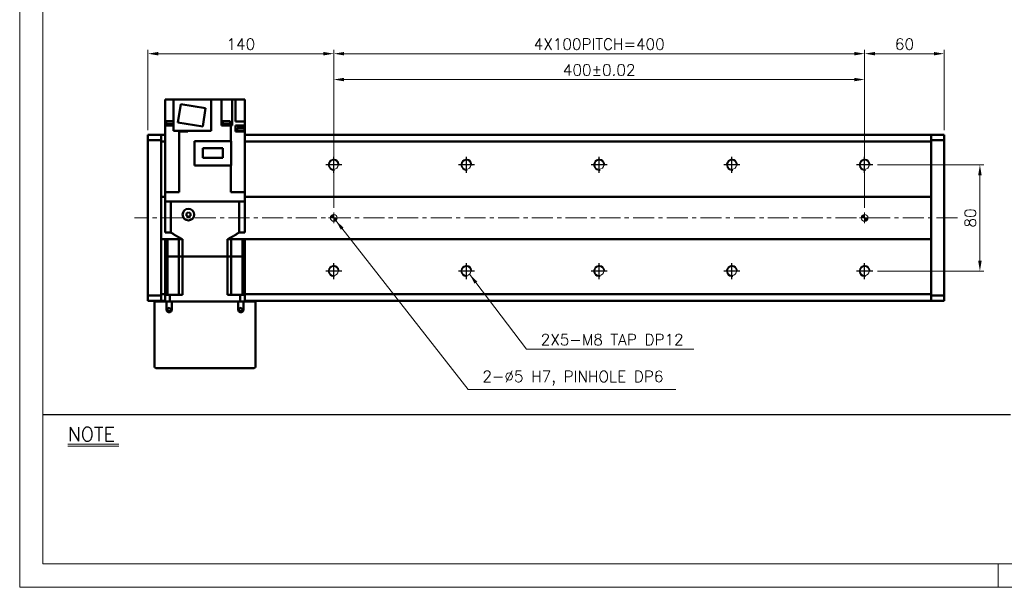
# Model space of a CAD drawing. Header units: millimetres. Extents: x 46891 to 50021, y 6223 to 9571.
# Tile 1 of 5: x 48547 to 49288, y 8529 to 8956. Entities that reach past the tile are written whole.
import ezdxf

# ---------------------------------------------------------------- set-up
doc = ezdxf.new("R2010")
doc.units = ezdxf.units.MM
doc.header["$LTSCALE"] = 0.5
doc.linetypes.add('CENTER', pattern=[50.8, 31.75, -6.35, 6.35, -6.35])
doc.layers.get('0').update_dxf_attribs({"lineweight": 20})
for name, color, linetype, lineweight in [('1', 1, 'CENTER', 13), ('4', 4, 'Continuous', 13), ('외형선(ISO)', 7, 'Continuous', 50)]:
    doc.layers.add(name, color=color, linetype=linetype, lineweight=lineweight)
for name, color, linetype in [('3', 3, 'Continuous'), ('C', 1, 'CENTER'), ('DIM', 4, 'Continuous')]:
    doc.layers.add(name, color=color, linetype=linetype)
doc.styles.add('DSR TEXT', font='romans.shx', dxfattribs={"bigfont": 'whgtxt.shx'})
doc.styles.get("Standard").update_dxf_attribs({"font": 'romans.shx', "bigfont": 'whgtxt.shx'})
doc.dimstyles.new('DSR', dxfattribs={"dimscale": 2, "dimtxt": 3, "dimasz": 3, "dimexe": 0.5, "dimexo": 0.5, "dimgap": 0.5, "dimtad": 1, "dimdsep": 46, "dimtxsty": 'Standard', "dimcen": 2.5, "dimclrd": 4, "dimclre": 4, "dimclrt": 2, "dimadec": 0, "dimazin": 2, "dimtfac": 1, "dimtmove": 0, "dimatfit": 3, "dimfxl": 0, "dimlwd": -1, "dimlwe": -1, "dimarcsym": 0})

# ---------------------------------------------------------------- blocks, each defined once
blk = doc.blocks.new('A$C13F00394')
for p, q in [((-202.34, 25.67), (-191.42, 25.67)), ((-202.34, 25.3), (-191.42, 25.3))]:
    blk.add_line(p, q)
at = {"layer": '3'}
blk.add_line((0, 32), (-207.68, 32), dxfattribs=at)
at = {"layer": '4', "color": 0, "style": 'DSR TEXT'}
blk.add_text('NOTE', height=3, dxfattribs=at).set_placement((-202.39, 26.38))
blk = doc.blocks.new('A$C1C1952E1')
at = {"color": 1}
blk.add_lwpolyline([(0, 0), (420, 0), (420, 297), (0, 297)], close=True, dxfattribs=at)
at = {"color": 3}
blk.add_lwpolyline([(5, 5), (415, 5), (415, 292), (5, 292)], close=True, dxfattribs=at)
blk = doc.blocks.new('A$C33E56CC6')
h = blk.add_hatch()
h.set_pattern_fill('ANSI31', color=256, style=0)
h.set_pattern_definition([(45, (-7065.45672, -6508.5399), (-0.0883883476, 0.0883883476), [])])
h.paths.add_polyline_path([(4, 6.5, 0.414214), (1.5, 4), (4, 4)])
h.paths.add_polyline_path([(6.5, 4), (4, 4), (4, 1.5, 0.414214)])
blk.add_circle((4, 4), 2.5)
at = {"layer": '1'}
for p, q in [((4, 0), (4, 8)), ((0, 4), (8, 4))]:
    blk.add_line(p, q, dxfattribs=at)
blk = doc.blocks.new('tap8')
blk.add_circle((0, 0), 3.4)
at = {"layer": 'C', "color": 1, "linetype": 'CENTER'}
for p, q in [((-6.05, 0), (6.05, 0)), ((0, -6.05), (0, 6.05))]:
    blk.add_line(p, q, dxfattribs=at)
at = {"layer": 'DIM', "color": 3}
blk.add_arc((0, 0), 4, 263.84551, 189.43144, dxfattribs=at)
blk = doc.blocks.new('*D120')
at = {"color": 1, "linetype": 'ByBlock'}
for p, q in [((48783.26, 8814.71), (48783.26, 8914.3)), ((48791.06, 8911.3), (49175.46, 8911.3)), ((49183.26, 8814.71), (49183.26, 8914.3))]:
    blk.add_line(p, q, dxfattribs=at)
at = {"color": 1}
for points in [[(48791.06, 8912.6), (48791.06, 8910), (48783.26, 8911.3)], [(49175.46, 8912.6), (49175.46, 8910), (49183.26, 8911.3)]]:
    blk.add_solid(points, dxfattribs=at)
at = {"layer": 'Defpoints', "color": 0}
for p in [(49183.26, 8911.3), (48783.26, 8811.11), (49183.26, 8811.11)]:
    blk.add_point(p, dxfattribs=at)
at = {"color": 3, "insert": (48983.26, 8918.5), "char_height": 8.4, "attachment_point": 5, "style": 'DSR TEXT'}
blk.add_mtext('400%%P0.02', dxfattribs=at)
blk = doc.blocks.new('*D122')
at = {"color": 1, "linetype": 'ByBlock'}
for p, q in [((49183.26, 8858.32), (49183.26, 8933.79)), ((49243.26, 8873.21), (49243.26, 8933.79)), ((49191.06, 8930.79), (49235.46, 8930.79))]:
    blk.add_line(p, q, dxfattribs=at)
at = {"color": 1}
for points in [[(49191.06, 8932.09), (49191.06, 8929.49), (49183.26, 8930.79)], [(49235.46, 8932.09), (49235.46, 8929.49), (49243.26, 8930.79)]]:
    blk.add_solid(points, dxfattribs=at)
at = {"layer": 'Defpoints', "color": 0}
for p in [(49243.26, 8930.79), (49243.26, 8869.61), (49183.26, 8854.72)]:
    blk.add_point(p, dxfattribs=at)
at = {"color": 3, "insert": (49213.26, 8937.99), "char_height": 8.4, "attachment_point": 5, "style": 'DSR TEXT'}
blk.add_mtext('60', dxfattribs=at)
blk = doc.blocks.new('*D124')
at = {"color": 1, "linetype": 'ByBlock'}
for p, q in [((48643.26, 8873.21), (48643.26, 8933.79)), ((48783.26, 8814.71), (48783.26, 8933.79)), ((48775.46, 8930.79), (48651.06, 8930.79))]:
    blk.add_line(p, q, dxfattribs=at)
at = {"color": 1}
for points in [[(48651.06, 8932.09), (48651.06, 8929.49), (48643.26, 8930.79)], [(48775.46, 8932.09), (48775.46, 8929.49), (48783.26, 8930.79)]]:
    blk.add_solid(points, dxfattribs=at)
at = {"layer": 'Defpoints', "color": 0}
for p in [(48643.26, 8930.79), (48643.26, 8869.61), (48783.26, 8811.11)]:
    blk.add_point(p, dxfattribs=at)
at = {"color": 3, "insert": (48713.26, 8937.99), "char_height": 8.4, "attachment_point": 5, "style": 'DSR TEXT'}
blk.add_mtext('140', dxfattribs=at)
blk = doc.blocks.new('*D125')
at = {"color": 1, "linetype": 'ByBlock'}
for p, q in [((48783.26, 8856.76), (48783.26, 8933.79)), ((49183.26, 8856.76), (49183.26, 8933.79)), ((48791.06, 8930.79), (49175.46, 8930.79))]:
    blk.add_line(p, q, dxfattribs=at)
at = {"color": 1}
for points in [[(48791.06, 8932.09), (48791.06, 8929.49), (48783.26, 8930.79)], [(49175.46, 8932.09), (49175.46, 8929.49), (49183.26, 8930.79)]]:
    blk.add_solid(points, dxfattribs=at)
at = {"layer": 'Defpoints', "color": 0}
for p in [(49183.26, 8930.79), (48783.26, 8853.16), (49183.26, 8853.16)]:
    blk.add_point(p, dxfattribs=at)
at = {"color": 3, "insert": (48983.26, 8937.99), "char_height": 8.4, "attachment_point": 5, "style": 'DSR TEXT'}
blk.add_mtext('4X100PITCH=400', dxfattribs=at)
blk = doc.blocks.new('*D126')
at = {"color": 1, "linetype": 'ByBlock'}
for p, q in [((49192.91, 8847.11), (49273.1, 8847.11)), ((49270.1, 8774.91), (49270.1, 8839.31)), ((49192.91, 8767.11), (49273.1, 8767.11))]:
    blk.add_line(p, q, dxfattribs=at)
at = {"color": 1}
for points in [[(49268.8, 8839.31), (49271.4, 8839.31), (49270.1, 8847.11)], [(49268.8, 8774.91), (49271.4, 8774.91), (49270.1, 8767.11)]]:
    blk.add_solid(points, dxfattribs=at)
at = {"layer": 'Defpoints', "color": 0}
for p in [(49189.31, 8847.11), (49270.1, 8847.11), (49189.31, 8767.11)]:
    blk.add_point(p, dxfattribs=at)
at = {"color": 3, "insert": (49262.9, 8807.11), "char_height": 8.4, "attachment_point": 5, "rotation": 90, "style": 'DSR TEXT'}
blk.add_mtext('80', dxfattribs=at)

msp = doc.modelspace()

# ---------------------------------------------------------------- linework, layer by layer
at = {"color": 1}
msp.add_line((49283.77132, 8546.54552), (49283.77132, 8528.99552), dxfattribs=at)
at = {"layer": '1'}
msp.add_line((49253.25998, 8807.1125), (48633.25998, 8807.1125), dxfattribs=at)
at = {"layer": '외형선(ISO)'}
for p, q in [((48656.25998, 8896.2125), (48660.25998, 8896.2125)), ((48656.25998, 8876.7125), (48656.25998, 8896.2125)), ((48662.55998, 8896.2125), (48660.25998, 8896.2125)), ((48662.55998, 8896.2125), (48690.95998, 8896.2125)), ((48662.55998, 8896.2125), (48662.55998, 8872.7125)), ((48690.95998, 8896.2125), (48698.75998, 8896.2125)), ((48690.95998, 8896.2125), (48690.95998, 8872.7125)), ((48702.25998, 8896.2125), (48698.75998, 8896.2125)), ((48698.75998, 8896.2125), (48698.75998, 8876.7125)), ((48702.25998, 8896.2125), (48706.76806, 8896.2125)), ((48709.25998, 8896.2125), (48706.76806, 8896.2125)), ((48706.76806, 8896.2125), (48706.76806, 8876.7125)), ((48712.75998, 8896.2125), (48709.25998, 8896.2125)), ((48709.25998, 8896.2125), (48709.25998, 8879.7125)), ((48712.75998, 8896.2125), (48716.25998, 8896.2125)), ((48716.25998, 8896.2125), (48716.25998, 8879.7125)), ((48665.7819, 8878.98481), (48667.97198, 8892.81245)), ((48667.97198, 8892.81245), (48686.73806, 8889.84019)), ((48686.73806, 8889.84019), (48684.54798, 8876.01256)), ((48656.97127, 8879.9125), (48662.55998, 8879.9125)), ((48656.97127, 8877.9125), (48656.97127, 8879.9125)), ((48699.75594, 8879.9125), (48705.35594, 8879.9125)), ((48699.75594, 8877.9125), (48699.75594, 8879.9125)), ((48705.35594, 8877.9125), (48705.35594, 8879.9125)), ((48710.7, 8879.7125), (48709.25998, 8879.7125)), ((48710.7, 8879.7125), (48716.25998, 8879.7125)), ((48716.25998, 8879.7125), (48716.25998, 8876.7125)), ((48656.22506, 8872.9125), (48656.25998, 8872.9125)), ((48656.22506, 8872.2125), (48656.22506, 8872.9125)), ((48656.25998, 8872.2125), (48656.22506, 8872.2125)), ((48656.25998, 8826.6125), (48656.25998, 8876.7125)), ((48656.25998, 8876.7125), (48661.81996, 8876.7125)), ((48656.77127, 8877.2125), (48662.55998, 8877.2125)), ((48656.77127, 8876.7125), (48656.77127, 8877.2125)), ((48656.82127, 8877.9125), (48662.55998, 8877.9125)), ((48656.82127, 8877.2125), (48656.82127, 8877.9125)), ((48662.55998, 8876.7125), (48661.81996, 8876.7125)), ((48690.95998, 8872.7125), (48662.55998, 8872.7125)), ((48684.54798, 8876.01256), (48665.7819, 8878.98481)), ((48665.98317, 8872.2125), (48665.98317, 8872.7125)), ((48666.3013, 8872.2125), (48665.98317, 8872.2125)), ((48666.3013, 8872.2125), (48666.70061, 8872.2125)), ((48666.64723, 8872.2125), (48666.64723, 8872.7125)), ((48666.70061, 8872.2125), (48669.14469, 8872.2125)), ((48666.70061, 8826.6125), (48666.70061, 8872.2125)), ((48670.04976, 8872.2125), (48669.14469, 8872.2125)), ((48670.04976, 8872.2125), (48673.45998, 8872.2125)), ((48672.54723, 8872.2125), (48672.54723, 8872.7125)), ((48673.45998, 8872.2125), (48673.45998, 8872.7125)), ((48698.75998, 8876.7125), (48705.81935, 8876.7125)), ((48699.55594, 8877.2125), (48705.55594, 8877.2125)), ((48699.55594, 8876.7125), (48699.55594, 8877.2125)), ((48699.60594, 8877.9125), (48705.50594, 8877.9125)), ((48699.60594, 8877.2125), (48699.60594, 8877.9125)), ((48705.50594, 8877.2125), (48705.50594, 8877.9125)), ((48705.55594, 8876.7125), (48705.55594, 8877.2125)), ((48705.81935, 8876.7125), (48705.81935, 8864.8625)), ((48705.81935, 8876.7125), (48706.21865, 8876.7125)), ((48706.76806, 8876.7125), (48706.21865, 8876.7125)), ((48709.25998, 8876.7125), (48709.25998, 8872.2125)), ((48709.25998, 8876.7125), (48710.7, 8876.7125)), ((48710.7, 8872.2125), (48709.25998, 8872.2125)), ((48710.39489, 8872.9125), (48716.29489, 8872.9125)), ((48710.39489, 8872.2125), (48710.39489, 8872.9125)), ((48710.54489, 8874.9125), (48716.14489, 8874.9125)), ((48710.54489, 8872.9125), (48710.54489, 8874.9125)), ((48716.25998, 8876.7125), (48710.7, 8876.7125)), ((48710.7, 8872.2125), (48716.25998, 8872.2125)), ((48716.14489, 8872.9125), (48716.14489, 8874.9125)), ((48716.25998, 8872.9125), (48716.25998, 8876.7125)), ((48716.25998, 8826.6125), (48716.25998, 8872.2125)), ((48716.29489, 8872.2125), (48716.25998, 8872.2125)), ((48716.29489, 8872.2125), (48716.29489, 8872.9125)), ((48643.25998, 8869.6125), (48643.25998, 8868.73382)), ((48653.25998, 8869.6125), (48643.25998, 8869.6125)), ((48643.25998, 8865.6125), (48643.25998, 8868.73382)), ((48643.25998, 8748.6125), (48643.25998, 8865.6125)), ((48653.25998, 8865.6125), (48643.25998, 8865.6125)), ((48653.25998, 8869.6125), (48653.25998, 8868.73382)), ((48656.25998, 8869.6125), (48653.25998, 8869.6125)), ((48653.25998, 8868.73382), (48653.25998, 8869.6125)), ((48653.25998, 8864.6125), (48653.25998, 8868.73382)), ((48653.25998, 8868.73382), (48653.25998, 8865.6125)), ((48653.25998, 8823.1125), (48653.25998, 8864.6125)), ((48653.25998, 8864.6125), (48656.25998, 8864.6125)), ((48678.25998, 8846.5125), (48678.25998, 8864.8625)), ((48678.25998, 8864.8625), (48706.05998, 8864.8625)), ((48706.05998, 8846.5125), (48706.05998, 8864.8625)), ((49233.25998, 8869.6125), (48716.25998, 8869.6125)), ((48716.25998, 8864.6125), (49233.25998, 8864.6125)), ((49233.25998, 8868.73382), (49233.25998, 8869.6125)), ((49233.25998, 8869.6125), (49233.25998, 8868.73382)), ((49233.25998, 8869.6125), (49243.25998, 8869.6125)), ((49233.25998, 8868.73382), (49233.25998, 8864.6125)), ((49233.25998, 8865.6125), (49233.25998, 8868.73382)), ((49233.25998, 8865.6125), (49243.25998, 8865.6125)), ((49233.25998, 8864.6125), (49233.25998, 8823.1125)), ((49243.25998, 8868.73382), (49243.25998, 8869.6125)), ((49243.25998, 8868.73382), (49243.25998, 8865.6125)), ((49243.25998, 8865.6125), (49243.25998, 8748.6125)), ((48684.60998, 8852.2875), (48684.60998, 8859.7375)), ((48684.60998, 8859.7375), (48699.70998, 8859.7375)), ((48699.70998, 8859.7375), (48699.70998, 8852.2875)), ((48699.70998, 8852.2875), (48684.60998, 8852.2875)), ((48706.05998, 8846.5125), (48678.25998, 8846.5125)), ((48705.81935, 8826.6125), (48705.81935, 8846.5125)), ((48653.25998, 8822.25895), (48653.25998, 8823.1125)), ((48656.25998, 8823.1125), (48653.25998, 8823.1125)), ((48653.25998, 8821.9054), (48653.25998, 8822.25895)), ((48653.25998, 8792.31961), (48653.25998, 8821.9054)), ((48653.25998, 8821.9054), (48653.25998, 8792.31961)), ((48656.25998, 8826.6125), (48656.25998, 8819.6125)), ((48656.25998, 8826.6125), (48660.75998, 8826.6125)), ((48666.70061, 8826.6125), (48660.75998, 8826.6125)), ((48711.75998, 8826.6125), (48705.81935, 8826.6125)), ((48711.75998, 8826.6125), (48716.25998, 8826.6125)), ((48716.25998, 8826.6125), (48716.25998, 8819.6125)), ((49233.25998, 8823.1125), (48716.25998, 8823.1125)), ((49233.25998, 8823.1125), (49233.25998, 8822.25895)), ((49233.25998, 8822.25895), (49233.25998, 8821.9054)), ((49233.25998, 8821.9054), (49233.25998, 8792.31961)), ((49233.25998, 8792.31961), (49233.25998, 8821.9054)), ((48656.26445, 8819.6125), (48656.25998, 8819.6125)), ((48656.25998, 8796.1125), (48656.25998, 8819.6125)), ((48660.55943, 8819.6125), (48656.26445, 8819.6125)), ((48660.56465, 8819.6125), (48660.55943, 8819.6125)), ((48660.56465, 8796.1125), (48660.56465, 8819.6125)), ((48660.56465, 8819.6125), (48711.95531, 8819.6125)), ((48711.75998, 8819.6125), (48660.75998, 8819.6125)), ((48711.96053, 8819.6125), (48711.95531, 8819.6125)), ((48711.95531, 8796.1125), (48711.95531, 8819.6125)), ((48716.25551, 8819.6125), (48711.96053, 8819.6125)), ((48716.25998, 8819.6125), (48716.25551, 8819.6125)), ((48716.25998, 8796.1125), (48716.25998, 8819.6125)), ((48673.75998, 8811.34455), (48672.25998, 8810.47853)), ((48672.25998, 8810.47853), (48672.25998, 8808.74648)), ((48672.25998, 8808.74648), (48673.75998, 8807.88045)), ((48675.25998, 8810.47853), (48673.75998, 8811.34455)), ((48673.75998, 8807.88045), (48675.25998, 8808.74648)), ((48675.25998, 8808.74648), (48675.25998, 8810.47853)), ((48653.25998, 8791.96606), (48653.25998, 8792.31961)), ((48653.25998, 8791.1125), (48653.25998, 8791.96606)), ((48653.25998, 8749.6125), (48653.25998, 8791.1125)), ((48653.25998, 8791.1125), (48656.25998, 8791.1125)), ((48660.56465, 8796.1125), (48656.25998, 8796.1125)), ((48657.97239, 8791.1125), (48656.25998, 8791.1125)), ((48656.25998, 8778.1125), (48656.25998, 8791.1125)), ((48657.97239, 8778.1125), (48657.97239, 8791.1125)), ((48657.97239, 8791.1125), (48666.50998, 8791.1125)), ((48669.22325, 8791.1125), (48666.50998, 8791.1125)), ((48666.50998, 8778.1125), (48666.50998, 8791.1125)), ((48669.22325, 8778.1125), (48669.22325, 8791.1125)), ((48706.00998, 8791.1125), (48703.2967, 8791.1125)), ((48703.2967, 8778.1125), (48703.2967, 8791.1125)), ((48714.54756, 8791.1125), (48706.00998, 8791.1125)), ((48706.00998, 8778.1125), (48706.00998, 8791.1125)), ((48716.25998, 8796.1125), (48711.95531, 8796.1125)), ((48716.25998, 8791.1125), (48714.54756, 8791.1125)), ((48714.54756, 8778.1125), (48714.54756, 8791.1125)), ((48716.25998, 8791.1125), (49233.25998, 8791.1125)), ((48716.25998, 8778.1125), (48716.25998, 8791.1125)), ((49233.25998, 8792.31961), (49233.25998, 8791.96606)), ((49233.25998, 8791.96606), (49233.25998, 8791.1125)), ((49233.25998, 8791.1125), (49233.25998, 8749.6125)), ((48656.25998, 8778.1125), (48657.97239, 8778.1125)), ((48656.25998, 8778.1125), (48656.25998, 8749.1125)), ((48657.97239, 8778.1125), (48656.25998, 8778.1125)), ((48657.97239, 8778.1125), (48661.50998, 8778.1125)), ((48657.97239, 8749.1125), (48657.97239, 8778.1125)), ((48657.97239, 8778.1125), (48661.50998, 8778.1125)), ((48661.50998, 8778.1125), (48666.50998, 8778.1125)), ((48661.50998, 8778.1125), (48666.50998, 8778.1125)), ((48666.50998, 8778.1125), (48669.22325, 8778.1125)), ((48666.50998, 8749.1125), (48666.50998, 8778.1125)), ((48669.22325, 8778.1125), (48666.50998, 8778.1125)), ((48669.22325, 8778.1125), (48703.2967, 8778.1125)), ((48669.22325, 8778.1125), (48669.22325, 8749.1125)), ((48669.22325, 8778.1125), (48703.2967, 8778.1125)), ((48703.2967, 8778.1125), (48706.00998, 8778.1125)), ((48703.2967, 8778.1125), (48703.2967, 8749.1125)), ((48706.00998, 8778.1125), (48703.2967, 8778.1125)), ((48706.00998, 8778.1125), (48711.00998, 8778.1125)), ((48706.00998, 8749.1125), (48706.00998, 8778.1125)), ((48706.00998, 8778.1125), (48711.00998, 8778.1125)), ((48711.00998, 8778.1125), (48714.54756, 8778.1125)), ((48711.00998, 8778.1125), (48714.54756, 8778.1125)), ((48714.54756, 8778.1125), (48716.25998, 8778.1125)), ((48714.54756, 8749.1125), (48714.54756, 8778.1125)), ((48716.25998, 8778.1125), (48714.54756, 8778.1125)), ((48716.25998, 8778.1125), (48716.25998, 8749.1125)), ((48643.25998, 8745.49118), (48643.25998, 8748.6125)), ((48653.25998, 8748.6125), (48643.25998, 8748.6125)), ((48653.25998, 8745.49118), (48653.25998, 8749.6125)), ((48656.25998, 8749.6125), (48653.25998, 8749.6125)), ((48653.25998, 8748.6125), (48653.25998, 8745.49118)), ((48659.80246, 8749.1125), (48656.25998, 8749.1125)), ((48656.25998, 8744.1125), (48656.25998, 8749.1125)), ((48659.80246, 8749.1125), (48669.22325, 8749.1125)), ((48659.80246, 8744.1125), (48659.80246, 8749.1125)), ((48703.2967, 8749.1125), (48712.71749, 8749.1125)), ((48716.25998, 8749.1125), (48712.71749, 8749.1125)), ((48712.71749, 8744.1125), (48712.71749, 8749.1125)), ((49233.25998, 8749.6125), (48716.25998, 8749.6125)), ((48716.25998, 8744.1125), (48716.25998, 8749.1125)), ((49233.25998, 8749.6125), (49233.25998, 8745.49118)), ((49233.25998, 8745.49118), (49233.25998, 8748.6125)), ((49233.25998, 8748.6125), (49243.25998, 8748.6125)), ((49243.25998, 8748.6125), (49243.25998, 8745.49118)), ((48643.25998, 8745.49118), (48643.25998, 8744.6125)), ((48653.25998, 8744.6125), (48643.25998, 8744.6125)), ((48648.25998, 8744.1125), (48649.25998, 8744.1125)), ((48648.25998, 8744.1125), (48648.25998, 8695.1125)), ((48649.25998, 8744.1125), (48657.25998, 8744.1125)), ((48653.25998, 8745.49118), (48653.25998, 8744.6125)), ((48653.25998, 8744.6125), (48653.25998, 8745.49118)), ((48656.25998, 8744.6125), (48653.25998, 8744.6125)), ((48657.25998, 8744.1125), (48661.25998, 8744.1125)), ((48657.25998, 8738.1125), (48657.25998, 8744.1125)), ((48661.25998, 8744.1125), (48661.25998, 8738.1125)), ((48661.25998, 8744.1125), (48711.25998, 8744.1125)), ((48711.25998, 8744.1125), (48715.25998, 8744.1125)), ((48711.25998, 8738.1125), (48711.25998, 8744.1125)), ((48715.25998, 8744.1125), (48715.25998, 8738.1125)), ((48715.25998, 8744.1125), (48723.25998, 8744.1125)), ((49233.25998, 8744.6125), (48716.25998, 8744.6125)), ((48723.25998, 8744.1125), (48724.25998, 8744.1125)), ((48724.25998, 8695.1125), (48724.25998, 8744.1125)), ((49233.25998, 8744.6125), (49233.25998, 8745.49118)), ((49233.25998, 8745.49118), (49233.25998, 8744.6125)), ((49233.25998, 8744.6125), (49243.25998, 8744.6125)), ((49243.25998, 8744.6125), (49243.25998, 8745.49118)), ((48649.25998, 8694.1125), (48723.25998, 8694.1125))]:
    msp.add_line(p, q, dxfattribs=at)
for centre, radius in [((48673.75998, 8809.6125), 4.35), ((48659.25998, 8738.1125), 1.2295), ((48713.25998, 8738.1125), 1.2295)]:
    msp.add_circle(centre, radius, dxfattribs=at)
for centre, radius, start, end in [((48659.25998, 8738.1125), 2, 180, 0), ((48713.25998, 8738.1125), 2, 180, 0), ((48649.25998, 8695.1125), 1, 180, 270), ((48723.25998, 8695.1125), 1, 270, 0)]:
    msp.add_arc(centre, radius, start, end, dxfattribs=at)
for points, weights in [([(48660.56465, 8796.1125), (48665.18647, 8793.10594), (48669.22325, 8791.1125)], [1.35251798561, 1.41367336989, 1.45736434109]), ([(48703.2967, 8791.1125), (48707.33349, 8793.10594), (48711.95531, 8796.1125)], [1.45736434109, 1.41367336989, 1.35251798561])]:
    msp.add_rational_spline(points, weights, degree=2, dxfattribs=at)

# ---------------------------------------------------------------- block references
at = {"xscale": 3.51, "yscale": 3.51, "zscale": 3.51}
for name, p in [('A$C1C1952E1', (48546.67132, 8528.99552)), ('A$C13F00394', (49293.18704, 8546.54552))]:
    msp.add_blockref(name, p, dxfattribs=at)
at = {"rotation": 90}
for p in [(48783.25998, 8847.1125), (48883.25998, 8847.1125), (48983.25998, 8847.1125), (49083.25998, 8847.1125), (49183.25998, 8847.1125), (48783.25998, 8767.1125), (48883.25998, 8767.1125), (48983.25998, 8767.1125), (49083.25998, 8767.1125), (49183.25998, 8767.1125)]:
    msp.add_blockref('tap8', p, dxfattribs=at)
for p in [(48779.25997, 8803.11251), (49179.25997, 8803.11251)]:
    msp.add_blockref('A$C33E56CC6', p)

# ---------------------------------------------------------------- texts
at = {"color": 3, "char_height": 8.4, "attachment_point": 7, "style": 'DSR TEXT'}
for s, insert in [('2X5-M8 TAP DP12', (48939.23265, 8711.25999)), ('2-%%C5 H7, PINHOLE DP6', (48895.24958, 8681.00777))]:
    msp.add_mtext(s, dxfattribs=dict(at, insert=insert))

# ---------------------------------------------------------------- dimensions: what is measured, and where the dimension line sits
dim = msp.add_linear_dim(base=(48643.25998, 8930.78711), p1=(48783.25998, 8811.1125), p2=(48643.25998, 8869.6125), dimstyle='DSR', override={"dimscale": 3, "dimtxt": 2.8, "dimasz": 2.600136, "dimexe": 1, "dimexo": 1.2, "dimgap": 1, "dimdec": 4, "dimtxsty": 'DSR TEXT', "dimclrd": 1, "dimclre": 1, "dimclrt": 3, "dimtdec": 4, "dimtix": 1})
dim.commit()
dim.dimension.update_dxf_attribs({"geometry": '*D124', "text_midpoint": (48713.25998, 8937.98711)})
for base, p1, p2, text, picture, middle in [((49183.25998, 8930.78711), (48783.25998, 8853.15948), (49183.25998, 8853.15948), '4X100PITCH=<>', '*D125', (48983.25998, 8937.98711)), ((49183.25998, 8911.30458), (48783.25998, 8811.1125), (49183.25998, 8811.1125), '<>%%P0.02', '*D120', (48983.25998, 8918.50458))]:
    dim = msp.add_linear_dim(base=base, p1=p1, p2=p2, text=text, dimstyle='DSR', override={"dimscale": 3, "dimtxt": 2.8, "dimasz": 2.600136, "dimexe": 1, "dimexo": 1.2, "dimgap": 1, "dimdec": 4, "dimtxsty": 'DSR TEXT', "dimclrd": 1, "dimclre": 1, "dimclrt": 3, "dimtdec": 4, "dimtix": 1})
    dim.commit()
    dim.dimension.update_dxf_attribs({"geometry": picture, "text_midpoint": middle})
dim = msp.add_linear_dim(base=(49243.25998, 8930.78711), p1=(49183.25998, 8854.72414), p2=(49243.25998, 8869.6125), dimstyle='DSR', override={"dimscale": 3, "dimtxt": 2.8, "dimasz": 2.600136, "dimexe": 1, "dimexo": 1.2, "dimgap": 1, "dimdec": 4, "dimtxsty": 'DSR TEXT', "dimclrd": 1, "dimclre": 1, "dimclrt": 3, "dimtdec": 4, "dimtix": 1})
dim.commit()
dim.dimension.update_dxf_attribs({"geometry": '*D122', "text_midpoint": (49213.25998, 8930.78711), "dimtype": 160})
dim = msp.add_linear_dim(base=(49270.09851, 8847.1125), p1=(49189.30695, 8767.1125), p2=(49189.30695, 8847.1125), angle=90, dimstyle='DSR', override={"dimscale": 3, "dimtxt": 2.8, "dimasz": 2.600136, "dimexe": 1, "dimexo": 1.2, "dimgap": 1, "dimdec": 4, "dimtxsty": 'DSR TEXT', "dimclrd": 1, "dimclre": 1, "dimclrt": 3, "dimtdec": 4, "dimtix": 1})
dim.commit()
dim.dimension.update_dxf_attribs({"geometry": '*D126', "text_midpoint": (49262.89851, 8807.1125)})

# ---------------------------------------------------------------- leaders
at = {"annotation_type": 0, "has_hookline": 1, "hookline_direction": 0}
for points, text_width in [([(48784.83835, 8805.17376), (48884.44917, 8678.00777), (48892.24958, 8678.00777)], 145.875), ([(48885.64106, 8764.68548), (48928.43225, 8708.25999), (48936.23265, 8708.25999)], 115.25)]:
    msp.add_leader(points, dimstyle='DSR', override={"dimscale": 3, "dimtxt": 2.8, "dimasz": 2.600136, "dimexe": 1, "dimexo": 1.2, "dimgap": 1, "dimdec": 4, "dimtxsty": 'DSR TEXT', "dimclrd": 1, "dimclre": 1, "dimclrt": 3, "dimtdec": 4, "dimtix": 1}, dxfattribs=dict(at, text_width=text_width))

doc.saveas('drawing.dxf')
